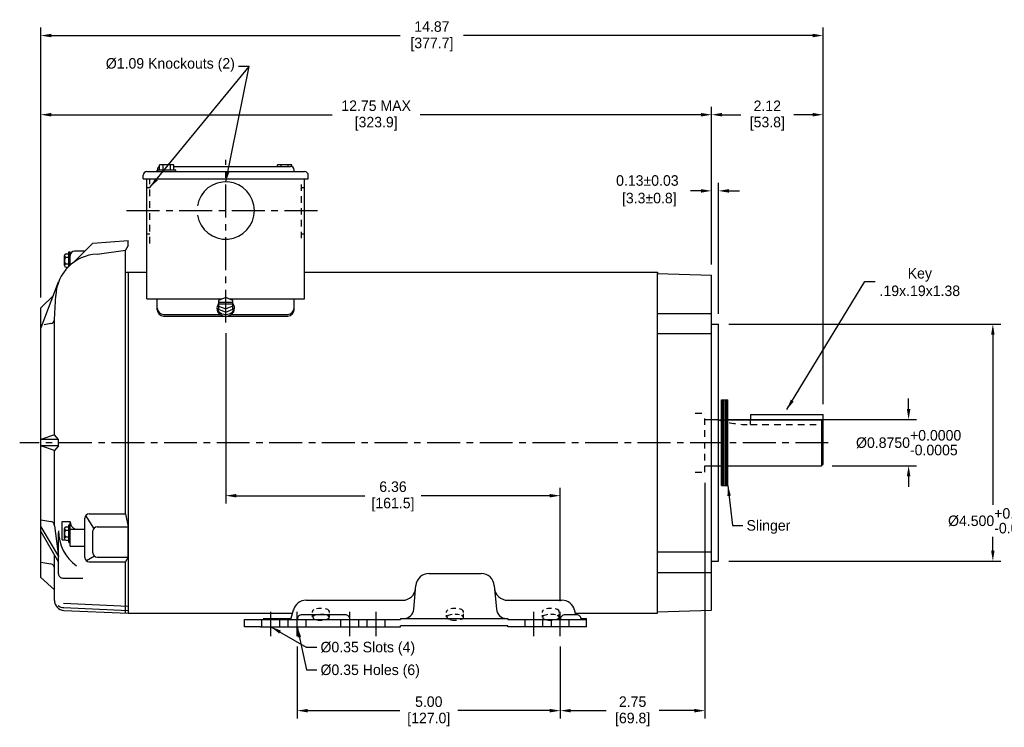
# Model space of a CAD drawing. Header units: inches. Extents: x 881.3 to 912.6, y 636.4 to 651.3.
# Tile 1 of 2: x 881.3 to 900, y 637.9 to 651.3. Entities that reach past the tile are written whole.
import ezdxf

# ---------------------------------------------------------------- set-up
doc = ezdxf.new("R2010")
doc.units = ezdxf.units.IN
doc.header["$LTSCALE"] = 0.5
doc.header["$MEASUREMENT"] = 0
doc.linetypes.add('CENTER', pattern=[2, 1.25, -0.25, 0.25, -0.25])
doc.linetypes.add('HIDDEN', pattern=[0.375, 0.25, -0.125])
for name, color, linetype in [('Centerline', 40, 'CENTER'), ('Dimensions', 140, 'Continuous'), ('Hidden', 102, 'HIDDEN')]:
    doc.layers.add(name, color=color, linetype=linetype)
doc.dimstyles.get("Standard").update_dxf_attribs({"dimtxt": 0.2, "dimasz": 0.2, "dimexe": 0.15, "dimexo": 0.2, "dimgap": 0.07, "dimtad": 0, "dimtih": 1, "dimtoh": 1, "dimrnd": 0.0005, "dimzin": 0, "dimdsep": 46, "dimtxsty": 'Standard', "dimcen": 0, "dimadec": 0, "dimazin": 0, "dimtfac": 1, "dimtofl": 0, "dimtmove": 0, "dimatfit": 3, "dimfxl": 0, "dimtolj": 1, "dimtzin": 0, "dimarcsym": 0})

# ---------------------------------------------------------------- blocks, each defined once
blk = doc.blocks.new('*D0')
at = {"layer": 'Defpoints', "color": 0}
for p in [(896.587, 649.53), (894.467, 646.482), (896.587, 643.829)]:
    blk.add_point(p, dxfattribs=at)
at = {"layer": 'Dimensions', "color": 0, "lineweight": -2}
for p, q in [((894.467, 646.682), (894.467, 649.68)), ((896.587, 644.029), (896.587, 649.68)), ((894.667, 649.53), (895.024, 649.53)), ((896.387, 649.53), (896.03, 649.53))]:
    blk.add_line(p, q, dxfattribs=at)
at = {"layer": 'Dimensions', "color": 0}
for points in [[(894.667, 649.564), (894.667, 649.497), (894.467, 649.53)], [(896.387, 649.564), (896.387, 649.497), (896.587, 649.53)]]:
    blk.add_solid(points, dxfattribs=at)
at = {"layer": 'Dimensions', "color": 0, "char_height": 0.2, "attachment_point": 5}
for s, insert in [('\\A1;2.12', (895.527, 649.7)), ('\\A1;[53.8]', (895.527, 649.36))]:
    blk.add_mtext(s, dxfattribs=dict(at, insert=insert))
blk = doc.blocks.new('*D1')
at = {"layer": 'Defpoints', "color": 0}
for p in [(894.597, 648.083), (894.467, 646.482), (894.597, 645.547)]:
    blk.add_point(p, dxfattribs=at)
at = {"layer": 'Dimensions', "color": 0, "lineweight": -2}
for p, q in [((894.467, 646.682), (894.467, 648.233)), ((894.597, 645.747), (894.597, 648.233)), ((894.267, 648.083), (894.067, 648.083)), ((894.797, 648.083), (894.997, 648.083))]:
    blk.add_line(p, q, dxfattribs=at)
at = {"layer": 'Dimensions', "color": 0}
for points in [[(894.267, 648.116), (894.267, 648.049), (894.467, 648.083)], [(894.797, 648.116), (894.797, 648.049), (894.597, 648.083)]]:
    blk.add_solid(points, dxfattribs=at)
at = {"layer": 'Dimensions', "color": 0, "insert": (893.247, 648.083), "char_height": 0.2, "attachment_point": 5}
blk.add_mtext('\\A1;0.13±0.03\\P [3.3±0.8]', dxfattribs=at)
blk = doc.blocks.new('*D2')
at = {"layer": 'Defpoints', "color": 0}
for p in [(894.467, 649.53), (894.467, 646.482), (881.717, 645.857)]:
    blk.add_point(p, dxfattribs=at)
at = {"layer": 'Dimensions', "color": 0, "lineweight": -2}
for p, q in [((881.717, 646.057), (881.717, 649.68)), ((894.467, 646.682), (894.467, 649.68)), ((881.917, 649.53), (887.255, 649.53)), ((894.267, 649.53), (888.929, 649.53))]:
    blk.add_line(p, q, dxfattribs=at)
at = {"layer": 'Dimensions', "color": 0}
for points in [[(881.917, 649.564), (881.917, 649.497), (881.717, 649.53)], [(894.267, 649.564), (894.267, 649.497), (894.467, 649.53)]]:
    blk.add_solid(points, dxfattribs=at)
at = {"layer": 'Dimensions', "color": 0, "char_height": 0.2, "attachment_point": 5}
for s, insert in [('\\A1;12.75 MAX', (888.092, 649.7)), ('\\A1;[323.9]', (888.092, 649.36))]:
    blk.add_mtext(s, dxfattribs=dict(at, insert=insert))
blk = doc.blocks.new('*D3')
at = {"layer": 'Defpoints', "color": 0}
for p in [(894.342, 642.734), (891.592, 639.621), (891.592, 638.203)]:
    blk.add_point(p, dxfattribs=at)
at = {"layer": 'Dimensions', "color": 0, "lineweight": -2}
for p, q in [((894.342, 642.534), (894.342, 638.053)), ((891.592, 639.421), (891.592, 638.053)), ((891.792, 638.203), (892.464, 638.203)), ((894.142, 638.203), (893.471, 638.203))]:
    blk.add_line(p, q, dxfattribs=at)
at = {"layer": 'Dimensions', "color": 0}
for points in [[(891.792, 638.236), (891.792, 638.169), (891.592, 638.203)], [(894.142, 638.236), (894.142, 638.169), (894.342, 638.203)]]:
    blk.add_solid(points, dxfattribs=at)
at = {"layer": 'Dimensions', "color": 0, "char_height": 0.2, "attachment_point": 5}
for s, insert in [('\\A1;2.75', (892.967, 638.373)), ('\\A1;[69.8]', (892.967, 638.033))]:
    blk.add_mtext(s, dxfattribs=dict(at, insert=insert))
blk = doc.blocks.new('*D4')
at = {"layer": 'Defpoints', "color": 0}
for p in [(886.592, 639.621), (891.592, 639.621), (891.592, 638.203)]:
    blk.add_point(p, dxfattribs=at)
at = {"layer": 'Dimensions', "color": 0, "lineweight": -2}
for p, q in [((886.592, 639.421), (886.592, 638.053)), ((891.592, 639.421), (891.592, 638.053)), ((886.792, 638.203), (888.539, 638.203)), ((891.392, 638.203), (889.646, 638.203))]:
    blk.add_line(p, q, dxfattribs=at)
at = {"layer": 'Dimensions', "color": 0}
for points in [[(886.792, 638.236), (886.792, 638.169), (886.592, 638.203)], [(891.392, 638.236), (891.392, 638.169), (891.592, 638.203)]]:
    blk.add_solid(points, dxfattribs=at)
at = {"layer": 'Dimensions', "color": 0, "char_height": 0.2, "attachment_point": 5}
for s, insert in [('\\A1;5.00', (889.092, 638.373)), ('\\A1;[127.0]', (889.092, 638.033))]:
    blk.add_mtext(s, dxfattribs=dict(at, insert=insert))
blk = doc.blocks.new('*D5')
at = {"layer": 'Defpoints', "color": 0}
for p in [(896.587, 651.035), (881.717, 645.857), (896.587, 643.829)]:
    blk.add_point(p, dxfattribs=at)
at = {"layer": 'Dimensions', "color": 0, "lineweight": -2}
for p, q in [((881.717, 646.057), (881.717, 651.185)), ((896.587, 644.029), (896.587, 651.185)), ((881.917, 651.035), (888.548, 651.035)), ((896.387, 651.035), (889.755, 651.035))]:
    blk.add_line(p, q, dxfattribs=at)
at = {"layer": 'Dimensions', "color": 0}
for points in [[(881.917, 651.069), (881.917, 651.002), (881.717, 651.035)], [(896.387, 651.069), (896.387, 651.002), (896.587, 651.035)]]:
    blk.add_solid(points, dxfattribs=at)
at = {"layer": 'Dimensions', "color": 0, "char_height": 0.2, "attachment_point": 5}
for s, insert in [('\\A1;14.87', (889.152, 651.205)), ('\\A1;[377.7]', (889.152, 650.865))]:
    blk.add_mtext(s, dxfattribs=dict(at, insert=insert))
blk = doc.blocks.new('*D6')
at = {"layer": 'Defpoints', "color": 0}
for p in [(885.232, 645.578), (891.592, 642.289), (891.592, 640.082)]:
    blk.add_point(p, dxfattribs=at)
at = {"layer": 'Dimensions', "color": 0, "lineweight": -2}
for p, q in [((885.232, 645.378), (885.232, 642.139)), ((891.592, 640.282), (891.592, 642.439)), ((885.432, 642.289), (887.876, 642.289)), ((891.392, 642.289), (888.949, 642.289))]:
    blk.add_line(p, q, dxfattribs=at)
at = {"layer": 'Dimensions', "color": 0}
for points in [[(885.432, 642.322), (885.432, 642.256), (885.232, 642.289)], [(891.392, 642.322), (891.392, 642.256), (891.592, 642.289)]]:
    blk.add_solid(points, dxfattribs=at)
at = {"layer": 'Dimensions', "color": 0, "char_height": 0.2, "attachment_point": 5}
for s, insert in [('\\A1;6.36', (888.412, 642.459)), ('\\A1;[161.5]', (888.412, 642.119))]:
    blk.add_mtext(s, dxfattribs=dict(at, insert=insert))
blk = doc.blocks.new('*D13')
at = {"layer": 'Defpoints', "color": 0}
for p in [(894.582, 643.734), (896.557, 642.859), (898.213, 642.859)]:
    blk.add_point(p, dxfattribs=at)
at = {"layer": 'Dimensions', "color": 0, "lineweight": -2}
for p, q in [((898.213, 643.934), (898.213, 644.134)), ((894.782, 643.734), (898.363, 643.734)), ((896.757, 642.859), (898.363, 642.859)), ((898.213, 642.659), (898.213, 642.459))]:
    blk.add_line(p, q, dxfattribs=at)
at = {"layer": 'Dimensions', "color": 0}
for points in [[(898.179, 643.934), (898.246, 643.934), (898.213, 643.734)], [(898.179, 642.659), (898.246, 642.659), (898.213, 642.859)]]:
    blk.add_solid(points, dxfattribs=at)
at = {"layer": 'Dimensions', "color": 0, "insert": (898.213, 643.297), "char_height": 0.2, "attachment_point": 5}
blk.add_mtext('\\A1;%%C0.8750\\S+0.0000^ -0.0005;', dxfattribs=at)
blk = doc.blocks.new('*D14')
at = {"layer": 'Defpoints', "color": 0}
for p in [(894.597, 645.547), (894.597, 641.047), (899.814, 641.047)]:
    blk.add_point(p, dxfattribs=at)
at = {"layer": 'Dimensions', "color": 0, "lineweight": -2}
for p, q in [((894.797, 645.547), (899.964, 645.547)), ((899.814, 645.347), (899.814, 642.115)), ((899.814, 641.247), (899.814, 641.508)), ((894.797, 641.047), (899.964, 641.047))]:
    blk.add_line(p, q, dxfattribs=at)
at = {"layer": 'Dimensions', "color": 0}
for points in [[(899.78, 645.347), (899.847, 645.347), (899.814, 645.547)], [(899.78, 641.247), (899.847, 641.247), (899.814, 641.047)]]:
    blk.add_solid(points, dxfattribs=at)
at = {"layer": 'Dimensions', "color": 0, "insert": (899.814, 641.812), "char_height": 0.2, "attachment_point": 5}
blk.add_mtext('\\A1;%%C4.500\\S+0.000^ -0.003;', dxfattribs=at)

msp = doc.modelspace()

# ---------------------------------------------------------------- linework, layer by layer
for p, q in [((883.93218, 648.4491), (883.93218, 648.4791)), ((883.94218, 648.4491), (883.94218, 648.4791)), ((884.28218, 648.4791), (883.94218, 648.4791)), ((883.97618, 648.4791), (883.97618, 648.5791)), ((884.24818, 648.5791), (883.97618, 648.5791)), ((884.04418, 648.4791), (884.04418, 648.5791)), ((884.18018, 648.4791), (884.18018, 648.5791)), ((884.24818, 648.4791), (884.24818, 648.5791)), ((884.24818, 648.5491), (886.46238, 648.5491)), ((884.28218, 648.4491), (884.28218, 648.4791)), ((886.21618, 648.5491), (886.21618, 648.5791)), ((886.48818, 648.5791), (886.21618, 648.5791)), ((886.28418, 648.5491), (886.28418, 648.5791)), ((886.42018, 648.5491), (886.42018, 648.5791)), ((886.48818, 648.54409), (886.48818, 648.5791)), ((886.53218, 648.4491), (886.53218, 648.4791)), ((883.66218, 648.3091), (883.66218, 648.3791)), ((883.66218, 648.3091), (886.80218, 648.3091)), ((883.73217, 646.02842), (883.73217, 648.3091)), ((883.73218, 648.4491), (886.73218, 648.4491)), ((886.73217, 646.02842), (886.73217, 648.3091)), ((886.80218, 648.3091), (886.80218, 648.3791)), ((882.34777, 646.72887), (882.70668, 647.08779)), ((882.70668, 647.08779), (883.37668, 647.13669)), ((883.37668, 647.04669), (883.32668, 646.95669)), ((883.37668, 647.04669), (883.37668, 647.13669)), ((882.16573, 646.66207), (882.16573, 646.85139)), ((882.19727, 646.88284), (882.25168, 646.88284)), ((882.19727, 646.81977), (882.25168, 646.81977)), ((882.25168, 646.6487), (882.25168, 646.92419)), ((882.25168, 646.92419), (882.27668, 646.92419)), ((882.27668, 646.672), (882.27668, 646.92419)), ((882.55558, 646.93669), (882.35668, 646.93669)), ((882.78653, 646.88218), (883.32668, 646.95669)), ((883.32668, 641.94198), (883.32668, 646.95669)), ((882.19727, 646.69362), (882.25168, 646.69362)), ((882.19727, 646.63054), (882.23356, 646.63054)), ((883.32668, 646.53569), (883.73217, 646.53569)), ((883.37668, 646.53569), (883.37668, 640.05634)), ((886.73217, 646.53569), (893.44218, 646.53569)), ((893.44218, 646.53569), (893.44218, 646.50909)), ((893.44218, 643.29669), (893.44218, 646.50909)), ((893.44218, 646.50909), (894.46718, 646.48225)), ((893.44218, 640.08429), (893.44218, 646.50909)), ((894.46718, 640.11112), (894.46718, 646.48225)), ((881.72205, 645.48838), (882.0557, 646.35233)), ((881.71668, 645.85669), (881.95716, 646.09717)), ((881.97694, 645.63554), (882.00111, 646.09675)), ((885.23218, 646.05336), (885.09618, 646.00136)), ((885.36818, 646.00136), (885.23218, 646.05336)), ((881.71668, 640.73669), (881.71668, 645.85669)), ((883.73217, 646.02842), (885.16695, 646.02842)), ((883.93218, 645.82273), (883.93218, 646.02842)), ((885.09618, 646.00136), (885.09618, 645.89346)), ((885.36818, 645.96241), (885.09618, 645.96241)), ((885.36818, 645.93241), (885.09618, 645.93241)), ((885.09618, 645.89346), (885.23218, 645.83952)), ((885.09618, 645.89346), (885.09618, 645.83259)), ((885.36818, 645.89346), (885.23218, 645.83952)), ((885.29741, 646.02842), (886.73217, 646.02842)), ((885.36818, 645.89346), (885.36818, 646.00136)), ((885.36818, 645.83259), (885.36818, 645.89346)), ((886.53218, 645.82273), (886.53218, 646.02842)), ((884.05201, 645.73412), (885.12146, 645.73412)), ((884.05218, 645.70273), (886.41218, 645.70273)), ((885.09618, 645.83259), (885.23218, 645.77864)), ((885.23218, 645.77864), (885.36818, 645.83259)), ((885.3429, 645.73412), (886.41234, 645.73412)), ((893.44218, 645.7535), (894.46718, 645.7535)), ((881.91094, 645.56094), (881.78279, 645.53835)), ((881.97694, 643.44669), (881.97694, 645.63554)), ((894.46718, 645.54669), (894.59718, 645.54669)), ((894.59718, 641.04669), (894.59718, 645.54669)), ((893.44218, 645.36875), (894.46718, 645.36875)), ((894.65468, 644.10919), (894.77968, 644.10919)), ((894.65468, 642.48419), (894.65468, 644.10919)), ((894.67551, 642.48419), (894.67551, 644.10919)), ((894.69635, 642.48419), (894.69635, 644.10919)), ((894.71718, 644.10919), (894.71718, 642.48419)), ((894.73801, 642.48419), (894.73801, 644.10919)), ((894.75885, 642.48419), (894.75885, 644.10919)), ((894.77968, 642.48419), (894.77968, 644.10919)), ((895.20718, 643.82919), (895.20718, 643.73419)), ((895.20718, 643.82919), (896.58668, 643.82919)), ((896.58668, 642.88919), (896.58668, 643.82919)), ((896.55668, 643.72362), (894.61665, 643.72362)), ((896.58668, 643.69155), (896.55668, 643.72362)), ((896.55668, 643.72362), (896.55668, 642.85919)), ((881.97694, 643.44669), (881.71668, 643.35669)), ((882.0557, 643.35669), (881.97694, 643.44669)), ((882.0557, 643.35669), (881.71668, 643.35669)), ((882.0557, 643.23669), (881.71668, 643.23669)), ((881.97694, 643.14669), (881.71668, 643.23669)), ((882.0557, 643.23669), (881.97694, 643.14669)), ((882.0557, 643.23669), (882.0557, 643.35669)), ((881.97694, 641.71883), (881.97694, 643.14669)), ((894.59718, 642.85919), (894.65468, 642.85919)), ((894.77968, 642.85919), (896.55668, 642.85919)), ((896.55668, 642.85919), (896.58668, 642.88919)), ((894.65468, 642.48419), (894.77968, 642.48419)), ((882.63558, 641.94198), (883.32668, 641.94198)), ((883.32668, 641.94198), (883.37668, 641.69793)), ((881.71668, 641.83185), (881.91083, 641.79761)), ((882.12209, 641.45084), (882.12209, 641.80046)), ((882.12209, 641.80046), (882.27668, 641.80046)), ((882.25168, 641.4015), (882.25168, 641.7365)), ((882.25168, 641.7365), (882.27668, 641.7365)), ((882.27668, 641.32683), (882.27668, 641.80046)), ((882.55558, 641.11156), (882.55558, 641.86198)), ((882.72481, 641.66864), (882.57371, 641.9127)), ((881.71668, 641.69545), (882.0557, 641.13335)), ((881.71668, 641.61059), (882.0557, 641.02476)), ((881.97694, 641.71883), (882.0557, 641.13335)), ((882.0557, 640.80324), (882.0557, 641.58795)), ((882.16573, 641.47438), (882.16573, 641.6637)), ((882.19727, 641.69515), (882.25168, 641.69515)), ((882.19727, 641.63208), (882.25168, 641.63208)), ((882.27668, 641.64998), (882.55558, 641.64998)), ((882.70668, 641.20238), (882.70668, 641.61793)), ((882.78668, 641.69793), (883.37668, 641.69793)), ((883.37668, 641.12238), (883.37668, 641.69793)), ((882.12209, 641.45084), (882.17629, 641.45084)), ((882.19727, 641.50593), (882.25168, 641.50593)), ((882.19727, 641.44285), (882.25168, 641.44285)), ((882.25168, 641.4015), (882.27668, 641.4015)), ((882.27668, 641.32683), (882.55558, 641.32683)), ((893.44218, 641.22463), (894.46718, 641.22463)), ((881.71668, 641.02476), (881.91083, 640.99052)), ((881.97694, 640.29934), (881.97694, 641.16087)), ((882.73634, 641.14021), (882.58524, 641.04939)), ((882.63558, 641.03156), (883.32668, 641.03156)), ((882.78668, 641.12238), (883.37668, 641.12238)), ((883.37668, 641.12238), (883.32668, 641.03156)), ((883.32668, 640.05852), (883.32668, 641.03156)), ((894.46718, 641.04669), (894.59718, 641.04669)), ((889.09587, 640.80944), (890.08849, 640.80944)), ((893.44218, 640.83148), (894.46718, 640.83148)), ((881.71668, 640.73669), (881.97694, 640.49669)), ((882.1357, 640.72324), (882.51922, 640.72324)), ((888.80736, 640.13013), (888.84682, 640.58123)), ((890.33754, 640.58123), (890.37701, 640.13013)), ((882.14655, 640.24584), (883.37668, 640.19213)), ((886.76174, 640.3014), (888.59326, 640.3014)), ((890.59111, 640.3014), (891.62263, 640.3014)), ((882.15865, 640.1616), (883.37668, 640.10842)), ((882.15865, 640.10952), (883.37668, 640.05634)), ((883.37668, 640.05768), (883.87668, 640.05768)), ((883.87668, 640.05768), (886.5046, 640.05768)), ((886.47218, 639.93669), (886.52026, 640.11611)), ((891.88807, 640.02669), (891.86411, 640.11611)), ((891.87976, 640.05768), (893.44218, 640.05768)), ((893.44218, 640.08429), (894.46683, 640.11112)), ((893.44218, 640.05768), (893.44218, 640.08429)), ((885.59218, 639.79669), (885.59218, 639.93669)), ((885.59218, 639.93669), (888.55218, 639.93669)), ((885.94218, 639.95669), (886.47754, 639.95669)), ((887.50218, 640.02669), (886.68218, 640.02669)), ((888.55218, 639.95669), (888.55218, 639.93669)), ((888.55218, 639.95669), (890.59218, 639.95669)), ((890.59218, 639.95669), (890.59218, 639.93669)), ((890.59218, 639.93669), (892.09218, 639.93669)), ((891.90218, 640.02669), (891.68218, 640.02669)), ((891.98993, 639.95669), (892.09218, 639.95669)), ((892.09218, 639.79669), (892.09218, 639.95669)), ((885.89118, 639.79669), (885.59218, 639.79669)), ((885.89118, 639.79669), (888.55218, 639.79669)), ((888.55218, 639.79669), (888.55218, 639.81669)), ((890.59218, 639.81669), (888.55218, 639.81669)), ((890.59218, 639.79669), (890.59218, 639.81669)), ((892.09218, 639.79669), (890.59218, 639.79669))]:
    msp.add_line(p, q)
for points in [[(885.09618, 645.94477), (885.06418, 645.86605), (885.09558, 645.78705), (885.1614, 645.74323), (885.23218, 645.73068)], [(885.23218, 645.73068), (885.30297, 645.74323), (885.359, 645.7771), (885.39259, 645.82549), (885.39834, 645.8855), (885.36818, 645.94477)], [(885.06522, 645.85058), (885.07731, 645.78331), (885.12131, 645.73422), (885.17614, 645.7084), (885.23218, 645.70068)], [(885.23218, 645.70068), (885.28823, 645.7084), (885.34305, 645.73422), (885.38706, 645.7833), (885.39914, 645.85058)]]:
    msp.add_lwpolyline(points)
for centre, radius, start, end in [((884.00218, 648.4791), 0.07, 111.799146, 180.00002), ((886.46218, 648.4791), 0.07, 0, 89.83073), ((883.73218, 648.3791), 0.07, 90.000004, 180.00002), ((886.73218, 648.3791), 0.07, 0, 90.000004), ((885.23218, 647.7091), 0.545, 189.290748, 170.865627), ((882.82997, 646.05331), 0.83, 93.000005, 176.999996), ((882.19727, 646.85131), 0.03154, 90.000434, 269.999543), ((882.24457, 646.75669), 0.07884, 126.868171, 233.131542), ((882.35668, 646.85669), 0.08, 90.000004, 180.000003), ((882.19727, 646.66208), 0.03154, 90.000652, 269.999371), ((884.05218, 645.85412), 0.12, 180.00002, 270.000001), ((886.41218, 645.85412), 0.12, 270.000001, 0), ((884.05218, 645.82273), 0.12, 180.00002, 270.000001), ((886.41218, 645.82273), 0.12, 270.000001, 0), ((881.89705, 645.63972), 0.08, 279.999547, 357.000147), ((882.63558, 641.86198), 0.08, 90.000004, 180.000003), ((881.89694, 641.71883), 0.08, 0, 80.000109), ((882.41613, 641.78943), 0.13945, 179.999894, 270.399525), ((882.8857, 641.62353), 0.83, 180.000003, 233.673617), ((882.19727, 641.66361), 0.03154, 90.000434, 269.999543), ((882.24457, 641.569), 0.07884, 126.868171, 233.131542), ((882.78668, 641.61793), 0.08, 90.000004, 180.000003), ((882.19727, 641.47439), 0.03154, 90.000652, 269.999371), ((882.78668, 641.20238), 0.08, 180.000003, 270.000001), ((881.89694, 640.91174), 0.08, 0, 80.000115), ((882.63558, 641.11156), 0.08, 180.000003, 270.000001), ((882.1357, 640.80324), 0.08, 179.99998, 270.000001), ((889.09587, 640.55944), 0.25, 90.000003, 174.999992), ((890.08849, 640.55944), 0.25, 4.999999, 90.000003), ((888.59326, 640.5514), 0.25, 270.000001, 355.000011), ((890.59111, 640.5514), 0.25, 184.99999, 270.000001), ((882.16694, 640.29934), 0.19, 180.000003, 267.499957), ((886.76174, 640.0514), 0.25, 90.000003, 164.999994), ((891.62262, 640.0514), 0.25, 15.000006, 89.999975), ((882.16694, 640.35142), 0.19, 232.069336, 267.499957), ((888.61808, 640.14669), 0.19, 270.000001, 355.000011), ((890.56629, 640.14669), 0.19, 185.000018, 270.000001), ((886.68218, 639.93669), 0.09, 90.000003, 180.000019), ((887.50218, 639.93669), 0.09, 0, 90.000003), ((891.68218, 639.93669), 0.09, 90.000003, 180.000019), ((891.90218, 639.93669), 0.09, 0, 90.000003)]:
    msp.add_arc(centre, radius, start, end)
at = {"layer": 'Centerline'}
for p, q in [((885.23218, 645.57773), (885.23218, 648.6741)), ((883.34968, 647.7091), (887.09877, 647.7091)), ((896.68668, 643.29669), (881.31668, 643.29669)), ((886.09218, 639.62073), (886.09218, 640.08172)), ((886.59218, 639.62073), (886.59218, 640.08172)), ((887.59218, 639.62073), (887.59218, 640.08172)), ((888.09218, 639.62073), (888.09218, 640.08172)), ((891.09218, 639.62073), (891.09218, 640.08172)), ((891.59218, 639.62073), (891.59218, 640.08172))]:
    msp.add_line(p, q, dxfattribs=at)
at = {"layer": 'Hidden'}
for p, q in [((883.79218, 647.08483), (883.79218, 648.3091)), ((883.73217, 648.1491), (883.79218, 648.1491)), ((886.67218, 647.18098), (886.67218, 648.22057)), ((886.67218, 648.1491), (886.73217, 648.1491)), ((883.73217, 647.2691), (883.79218, 647.2691)), ((886.67218, 647.2691), (886.73217, 647.2691)), ((894.15468, 643.85919), (894.34218, 643.85919)), ((894.34218, 642.73419), (894.34218, 643.85919)), ((894.34218, 643.73419), (894.46718, 643.73419)), ((894.46718, 643.73419), (894.58156, 643.73419)), ((895.20718, 643.63919), (895.20718, 643.73419)), ((895.20718, 643.63919), (896.58668, 643.63919)), ((894.34218, 642.85919), (894.46718, 642.85919)), ((894.46718, 642.85919), (894.59718, 642.85919)), ((894.15468, 642.73419), (894.34218, 642.73419)), ((886.88218, 640.06661), (886.88218, 640.09055)), ((887.20218, 640.06981), (887.20218, 640.09018)), ((889.43218, 640.06661), (889.43218, 640.09055)), ((889.75218, 640.06981), (889.75218, 640.09018)), ((891.25218, 640.06661), (891.25218, 640.09055)), ((891.57218, 640.06981), (891.57218, 640.09018)), ((885.92218, 639.79669), (885.92218, 639.93669)), ((886.26218, 639.79669), (886.26218, 639.93669)), ((886.42218, 639.79669), (886.42218, 639.93669)), ((886.76218, 639.79669), (886.76218, 639.93669)), ((886.88218, 639.97795), (886.88218, 640.01539)), ((887.20218, 639.978), (887.20218, 640.041)), ((887.42218, 639.79669), (887.42218, 639.93669)), ((887.76218, 639.79669), (887.76218, 639.93669)), ((887.92218, 639.79669), (887.92218, 639.93669)), ((888.26218, 639.79669), (888.26218, 639.93669)), ((889.43218, 639.97795), (889.43218, 640.01539)), ((889.75218, 639.978), (889.75218, 640.041)), ((890.92218, 639.79669), (890.92218, 639.93669)), ((891.25218, 639.97795), (891.25218, 640.01539)), ((891.26218, 639.79669), (891.26218, 639.93669)), ((891.42218, 639.79669), (891.42218, 639.93669)), ((891.57218, 639.978), (891.57218, 640.041)), ((891.76218, 639.79669), (891.76218, 639.93669))]:
    msp.add_line(p, q, dxfattribs=at)
for points in [[(886.90469, 640.11946), (886.89596, 640.11347), (886.88876, 640.10651), (886.88393, 640.09876), (886.88218, 640.09055)], [(887.05562, 640.14706), (887.03735, 640.14724), (887.01825, 640.14663), (886.99458, 640.14469), (886.9597, 640.13912)], [(887.20218, 640.09018), (887.19274, 640.10962), (887.17112, 640.12406), (887.1479, 640.13307), (887.1277, 640.13846)], [(889.45469, 640.11946), (889.44596, 640.11347), (889.43876, 640.10651), (889.43393, 640.09876), (889.43218, 640.09055)], [(889.60562, 640.14706), (889.58735, 640.14724), (889.56825, 640.14663), (889.54458, 640.14469), (889.5097, 640.13912)], [(889.75218, 640.09018), (889.74274, 640.10962), (889.72112, 640.12406), (889.6979, 640.13307), (889.6777, 640.13846)], [(891.27469, 640.11946), (891.26596, 640.11347), (891.25876, 640.10651), (891.25393, 640.09876), (891.25218, 640.09055)], [(891.42562, 640.14706), (891.40735, 640.14724), (891.38825, 640.14663), (891.36458, 640.14469), (891.3297, 640.13912)], [(891.57218, 640.09018), (891.56274, 640.10962), (891.54112, 640.12406), (891.5179, 640.13307), (891.4977, 640.13846)], [(886.98717, 640.0304), (886.95711, 640.02526), (886.91365, 640.01124), (886.88592, 639.99), (886.89311, 639.95774), (886.91404, 639.94459)], [(886.94138, 639.93467), (886.99152, 639.92508), (887.02121, 639.92269), (887.04435, 639.92221), (887.06811, 639.92294)], [(887.12911, 640.02485), (887.0972, 640.0304), (887.07514, 640.03261), (887.05793, 640.03353), (887.04272, 640.0338)], [(887.14551, 639.9354), (887.17641, 639.94763), (887.2003, 639.96947), (887.19411, 639.9955), (887.16502, 640.01376)], [(889.53717, 640.0304), (889.50711, 640.02526), (889.46365, 640.01124), (889.43592, 639.99), (889.44311, 639.95774), (889.46404, 639.94459)], [(889.49138, 639.93467), (889.54152, 639.92508), (889.57121, 639.92269), (889.59435, 639.92221), (889.61811, 639.92294)], [(889.67911, 640.02485), (889.6472, 640.0304), (889.62514, 640.03261), (889.60793, 640.03353), (889.59272, 640.0338)], [(889.69551, 639.9354), (889.72641, 639.94763), (889.7503, 639.96947), (889.74411, 639.9955), (889.71502, 640.01376)], [(891.35717, 640.0304), (891.32711, 640.02526), (891.28365, 640.01124), (891.25592, 639.99), (891.26311, 639.95774), (891.28404, 639.94459)], [(891.31138, 639.93467), (891.36152, 639.92508), (891.39121, 639.92269), (891.41435, 639.92221), (891.43811, 639.92294)], [(891.49911, 640.02485), (891.4672, 640.0304), (891.44514, 640.03261), (891.42793, 640.03353), (891.41272, 640.0338)], [(891.51551, 639.9354), (891.54641, 639.94763), (891.5703, 639.96947), (891.56411, 639.9955), (891.53502, 640.01376)]]:
    msp.add_lwpolyline(points, dxfattribs=at)
msp.add_arc((895.20763, 645.74961), 2.11042, 252.743314, 270.012056, dxfattribs=at)

# ---------------------------------------------------------------- texts
at = {"layer": 'Dimensions', "char_height": 0.2}
for s, insert, attachment_point in [('%%C1.09 Knockouts (2)', (885.40638, 650.3459), 9), ('Key\\P.19x.19x1.38', (898.42566, 646.61667), 2), ('\\A1;Slinger', (895.13229, 641.82438), 1), ('%%C0.35 Slots (4)', (887.03368, 639.51126), 1), ('%%C0.35 Holes (6)', (887.03503, 639.07963), 1)]:
    msp.add_mtext(s, dxfattribs=dict(at, insert=insert, attachment_point=attachment_point))

# ---------------------------------------------------------------- dimensions: what is measured, and where the dimension line sits
at = {"layer": 'Dimensions'}
for base, p1, p2, picture, middle in [((896.58668, 651.03524), (881.71668, 645.85669), (896.58668, 643.82919), '*D5', (889.15168, 651.03524)), ((896.58668, 649.53032), (894.46718, 646.48225), (896.58668, 643.82919), '*D0', (895.52693, 649.53032)), ((891.59218, 642.28897), (885.23218, 645.57773), (891.59218, 640.08172), '*D6', (888.41218, 642.28897)), ((891.59218, 638.20274), (894.34218, 642.73419), (891.59218, 639.62073), '*D3', (892.96718, 638.20274)), ((891.59218, 638.20274), (886.59218, 639.62073), (891.59218, 639.62073), '*D4', (889.09218, 638.20274))]:
    dim = msp.add_linear_dim(base=base, p1=p1, p2=p2, dimstyle='Standard', override={"dimpost": '\\X'}, dxfattribs=at)
    dim.commit()
    dim.dimension.update_dxf_attribs({"geometry": picture, "text_midpoint": middle})
dim = msp.add_linear_dim(base=(894.46718, 649.53032), p1=(881.71668, 645.85669), p2=(894.46718, 646.48225), text='12.75 MAX\\X [323.9]', dimstyle='Standard', override={"dimpost": '\\X'}, dxfattribs=at)
dim.commit()
dim.dimension.update_dxf_attribs({"geometry": '*D2', "text_midpoint": (888.09193, 649.53032)})
dim = msp.add_linear_dim(base=(894.59718, 648.08253), p1=(894.46718, 646.48225), p2=(894.59718, 645.54669), dimstyle='Standard', override={"dimgap": 0.07, "dimpost": '\\X', "dimtol": 1, "dimlim": 0, "dimtp": 0.03, "dimtm": 0.03}, dxfattribs=at)
dim.commit()
dim.dimension.update_dxf_attribs({"geometry": '*D1', "text_midpoint": (893.24718, 648.08253), "dimtype": 160})
for base, p1, p2, override, picture, middle in [((899.81372, 641.04669), (894.59718, 645.54669), (894.59718, 641.04669), {"dimgap": 0.07, "dimdec": 3, "dimpost": '\\X', "dimtol": 1, "dimlim": 0, "dimtm": 0.003, "dimtdec": 3}, '*D14', (899.81372, 641.8116)), ((898.2128, 642.85919), (894.58156, 643.73419), (896.55668, 642.85919), {"dimgap": 0.07, "dimdec": 4, "dimpost": '\\X', "dimtol": 1, "dimlim": 0, "dimtm": 0.0005, "dimtdec": 4}, '*D13', (898.2128, 643.29669))]:
    dim = msp.add_linear_dim(base=base, p1=p1, p2=p2, angle=90, text='%%C<>', dimstyle='Standard', override=override, dxfattribs=at)
    dim.commit()
    dim.dimension.update_dxf_attribs({"geometry": picture, "text_midpoint": middle, "dimtype": 160})

# ---------------------------------------------------------------- leaders
at = {"layer": 'Dimensions', "annotation_type": 0, "has_hookline": 1}
for points, hookline_direction, text_width in [([(885.23218, 648.2541), (885.67638, 650.4459), (885.47638, 650.4459)], 1, 3.36667), ([(883.79218, 648.1491), (885.67638, 650.4459), (885.47638, 650.4459)], 1, 3.36667), ([(895.89693, 643.92419), (897.37803, 646.3625), (897.57803, 646.3625)], 0, 1.73333), ([(894.77968, 642.48419), (894.86229, 641.72438), (895.06229, 641.72438)], 0, 1.1), ([(886.09218, 639.79669), (886.76368, 639.41126), (886.96368, 639.41126)], 0, 2.53333), ([(886.59218, 639.79669), (886.76503, 638.97963), (886.96503, 638.97963)], 0, 2.53333)]:
    msp.add_leader(points, dimstyle='Standard', override={"dimgap": 0.07, "dimtad": 0}, dxfattribs=dict(at, hookline_direction=hookline_direction, text_width=text_width))

doc.saveas('drawing.dxf')
